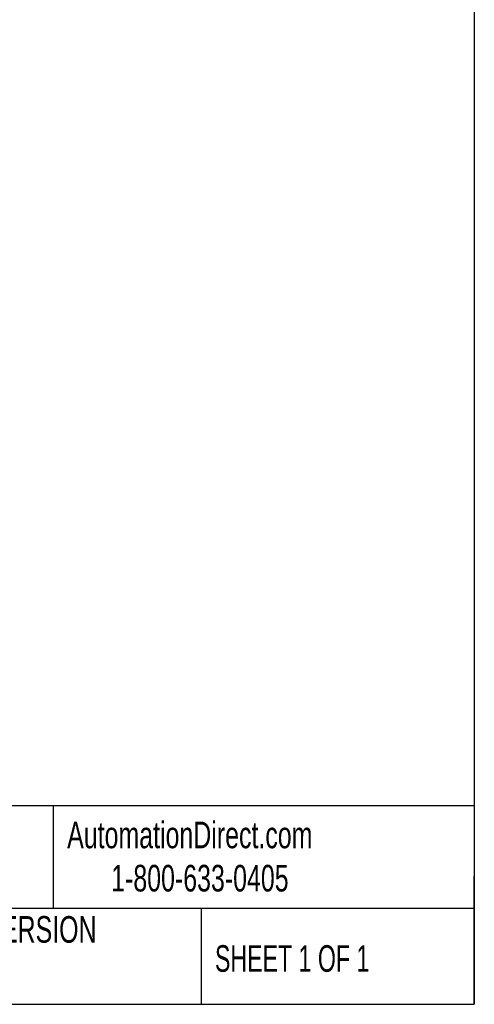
# Model space of a CAD drawing. Header units: millimetres. Extents: x 19 to 819, y 19 to 629.
# Tile 34 of 56: x 711 to 819, y 19 to 254. Entities that reach past the tile are written whole.
import ezdxf

# ---------------------------------------------------------------- set-up
doc = ezdxf.new("R2010")
doc.units = ezdxf.units.MM
doc.header["$LTSCALE"] = 3
doc.layers.add('TEXT', color=140, linetype='Continuous', lineweight=25)
doc.styles.add('SLDTEXTSTYLE0', font='TXT', dxfattribs={"width": 0.7})
doc.styles.add('SLDTEXTSTYLE1', font='TXT', dxfattribs={"width": 0.65})

msp = doc.modelspace()

# ---------------------------------------------------------------- linework, layer by layer
at = {"layer": 'TEXT'}
for p, q in [((819.15, 628.65), (819.15, 19.05)), ((819.15, 66.378), (19.05, 66.378)), ((718.726, 66.378), (718.726, 41.91)), ((819.15, 19.05), (819.15, 49.53)), ((819.15, 41.91), (19.05, 41.91)), ((754.046, 41.91), (754.046, 19.05)), ((19.05, 19.05), (819.15, 19.05))]:
    msp.add_line(p, q, dxfattribs=at)

# ---------------------------------------------------------------- texts
at = {"color": 179, "linetype": 'Continuous', "lineweight": 18, "char_height": 6.35, "attachment_point": 1, "style": 'SLDTEXTSTYLE0'}
for s, insert in [('AutomationDirect.com', (722.085, 62.63)), ('1-800-633-0405', (732.575, 52.311))]:
    msp.add_mtext(s, dxfattribs=dict(at, insert=insert))
at = {"layer": 'TEXT', "char_height": 6.35}
for s, insert, attachment_point, style in [('LATEST VERSION', (703.656, 40.092), 2, 'SLDTEXTSTYLE0'), ('SHEET 1 OF 1', (757.324, 33.154), 1, 'SLDTEXTSTYLE1')]:
    msp.add_mtext(s, dxfattribs=dict(at, insert=insert, attachment_point=attachment_point, style=style))

doc.saveas('drawing.dxf')
